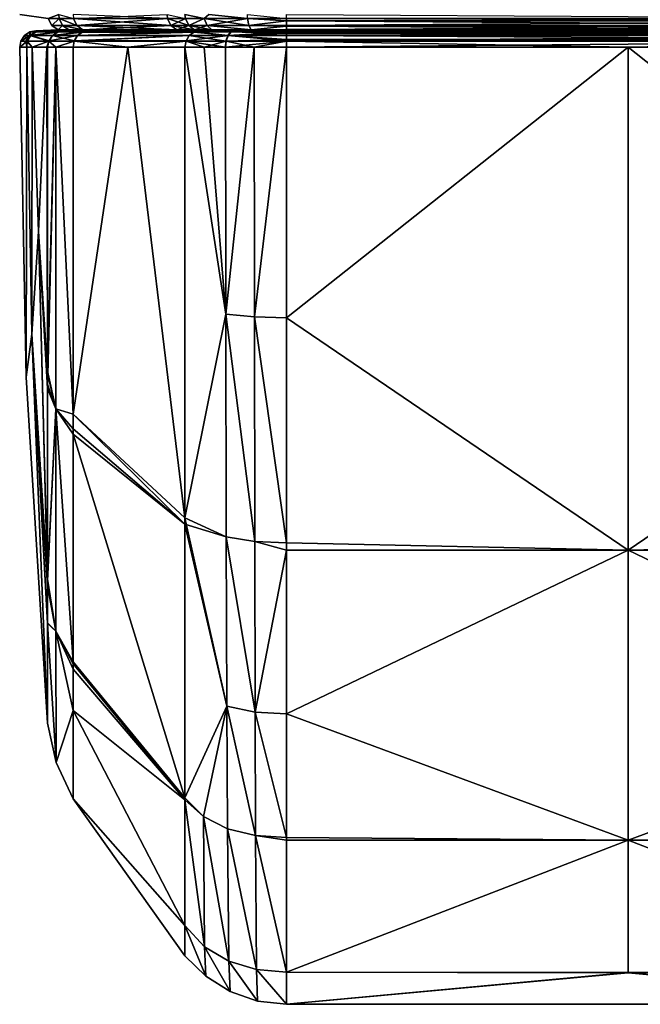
# Model space of a CAD drawing. Header units: centimetres. Extents: x 0.7 to 4.7, y -29.5 to 3.
# Tile 1 of 16: x 1.948 to 2.726, y -29.52 to -28.287. Entities that reach past the tile are written whole.
import ezdxf

# ---------------------------------------------------------------- set-up
doc = ezdxf.new("R2010")
doc.units = ezdxf.units.CM
doc.layers.get('0').update_dxf_attribs({"true_color": 0x5890e1})

msp = doc.modelspace()

# ---------------------------------------------------------------- meshes
at = {"color": 81, "true_color": 0x99e499}
mesh = msp.add_polyface(dxfattribs=at)
corners = [(1.9842, -28.2852, 29.8451), (1.9842, -28.2852, 32.2323), (1.9485, -28.2804, 31.0387), (1.9887, -28.2939, 32.232), (2.2825, -28.2804, 29.2607), (3.1385, -28.2852, 29.2613), (2.2825, -28.2852, 29.2613), (2.2825, -28.2882, 29.2623), (3.1385, -28.2882, 29.2623), (2.2338, -28.2852, 29.2703), (2.2354, -28.2939, 29.2744), (2.2336, -28.2804, 29.2697), (2.1797, -28.2852, 29.3076), (2.1602, -28.2939, 29.347), (2.1561, -28.2852, 29.3453), (2.1854, -28.2804, 29.3007), (2.1832, -28.2939, 29.3105), (2.1331, -28.2804, 29.3986), (2.1336, -28.2852, 29.3988), (2.1379, -28.2939, 29.4006), (2.0201, -28.2939, 29.6979), (2.0159, -28.2852, 29.6963), (2.2825, -28.2882, 32.8152), (3.1385, -28.2852, 32.8161), (2.2825, -28.2852, 32.8161), (2.2825, -28.2939, 32.8116), (3.1385, -28.2882, 32.8152), (1.9974, -28.2804, 29.7538), (1.998, -28.2852, 29.7539), (2.0023, -28.2939, 29.755), (1.9887, -28.2939, 29.8454), (2.2354, -28.2939, 32.803), (2.2338, -28.2852, 32.8072), (2.1797, -28.2852, 32.7699), (2.1555, -28.2804, 32.7324), (2.1561, -28.2852, 32.7322), (2.1602, -28.2939, 32.7305), (2.1832, -28.2939, 32.7669), (2.1854, -28.2804, 32.7768), (2.1379, -28.2939, 32.6768), (2.1336, -28.2852, 32.6787), (2.0159, -28.2852, 32.3812), (2.0201, -28.2939, 32.3795), (2.0153, -28.2804, 32.3814), (1.9974, -28.2804, 32.3237), (1.998, -28.2852, 32.3236), (2.0023, -28.2939, 32.3224), (3.1385, -28.2939, 29.2658), (2.1555, -28.2804, 29.3451)]
mesh.append_faces([[corners[k] for k in face] for face in [(0, 1, 2), (6, 7, 9), (9, 7, 10), (15, 9, 12), (22, 31, 25), (22, 32, 31), (22, 24, 32), (32, 38, 33)]], dxfattribs={"color": 81})
mesh.append_faces([[corners[k] for k in face] for face in [(0, 3, 1), (4, 5, 6), (7, 5, 8), (11, 6, 9), (12, 13, 14), (9, 16, 12), (17, 14, 18), (18, 13, 19), (18, 20, 21), (22, 23, 24), (25, 26, 22), (27, 21, 28), (28, 20, 29), (28, 30, 0), (33, 34, 35), (33, 36, 37), (33, 31, 32), (39, 35, 40), (39, 41, 42), (40, 43, 41), (44, 1, 45), (45, 3, 46), (45, 42, 41)]], dxfattribs={"vtx0": -1, "color": 81})
mesh.append_faces([[corners[k] for k in face] for face in [(0, 30, 3), (7, 6, 5), (7, 8, 47), (12, 16, 13), (12, 14, 48), (9, 10, 16), (17, 18, 21), (18, 14, 13), (18, 19, 20), (27, 28, 0), (28, 21, 20), (28, 29, 30), (33, 35, 36), (33, 37, 31), (39, 36, 35), (39, 40, 41), (45, 1, 3), (45, 46, 42)]], dxfattribs={"vtx2": -1, "color": 81})
mesh = msp.add_polyface(dxfattribs=at)
corners = [(2.2825, -28.2994, 29.2738), (3.1385, -28.2992, 29.2732), (3.1385, -28.2994, 29.2738), (2.2825, -28.2947, 29.2667), (2.2825, -28.2992, 29.2732), (2.2825, -28.2939, 29.2658), (3.1385, -28.2947, 29.2667), (2.2825, -28.2882, 29.2623), (3.1385, -28.2939, 29.2658), (2.2354, -28.2939, 29.2744), (2.2383, -28.2994, 29.282), (2.2825, -28.3007, 29.281), (2.2408, -28.3007, 29.2887), (2.1892, -28.2994, 29.3158), (2.1743, -28.3007, 29.3529), (2.1675, -28.2994, 29.3501), (2.1602, -28.2939, 29.347), (2.1832, -28.2939, 29.3105), (2.1946, -28.3007, 29.3206), (2.2825, -28.3007, 32.7964), (3.1385, -28.2994, 32.8036), (2.2825, -28.2994, 32.8036), (2.2825, -28.2947, 32.8107), (3.1385, -28.2939, 32.8116), (2.2825, -28.2939, 32.8116), (2.2825, -28.2991, 32.8042), (3.1385, -28.2947, 32.8107), (2.2408, -28.3007, 32.7888), (2.2383, -28.2994, 32.7955), (2.2354, -28.2939, 32.803), (2.1946, -28.3007, 32.7569), (2.1675, -28.2994, 32.7273), (2.1743, -28.3007, 32.7246), (2.1832, -28.2939, 32.7669), (2.1892, -28.2994, 32.7617), (2.1519, -28.3007, 32.671), (3.1385, -28.3007, 29.281), (3.1527, -28.3007, 29.2819), (3.1832, -28.3007, 29.2899), (3.2053, -28.3007, 29.3019), (3.2053, -28.3007, 32.7756), (3.1832, -28.3007, 32.7876), (3.1527, -28.3007, 32.7956), (3.1385, -28.3007, 32.7964)]
mesh.append_faces([[corners[k] for k in face] for face in [(7, 5, 9), (9, 5, 3), (10, 3, 4), (0, 10, 4), (3, 10, 9), (21, 25, 28), (28, 25, 22), (29, 22, 24), (22, 29, 28)]], dxfattribs={"color": 81})
mesh.append_faces([[corners[k] for k in face] for face in [(0, 1, 2), (3, 1, 4), (5, 6, 3), (7, 8, 5), (10, 11, 12), (13, 14, 15), (13, 16, 17), (17, 10, 13), (10, 18, 13), (19, 20, 21), (22, 23, 24), (25, 26, 22), (27, 21, 28), (30, 31, 32), (33, 31, 34), (27, 34, 30), (33, 28, 29)]], dxfattribs={"vtx0": -1, "color": 81})
mesh.append_faces([[corners[k] for k in face] for face in [(35, 18, 12), (35, 12, 11), (35, 11, 36), (35, 36, 37), (35, 37, 38), (35, 38, 39), (35, 40, 41), (35, 41, 42), (35, 42, 43), (35, 43, 19), (35, 19, 27), (35, 27, 30)]], dxfattribs={"vtx0": -1, "vtx2": -1, "color": 81})
mesh.append_faces([[corners[k] for k in face] for face in [(0, 4, 1), (11, 0, 2), (10, 0, 11), (13, 18, 14), (17, 9, 10), (10, 12, 18), (25, 21, 20), (27, 19, 21), (30, 34, 31), (27, 28, 34), (33, 34, 28)]], dxfattribs={"vtx2": -1, "color": 81})
mesh = msp.add_polyface(dxfattribs=at)
corners = [(3.1385, -28.2882, 29.2623), (3.1545, -28.2939, 29.2668), (3.1385, -28.2939, 29.2658), (3.1385, -28.2947, 29.2667), (3.1536, -28.2994, 29.2747), (3.1385, -28.2992, 29.2732), (3.2212, -28.3007, 29.3151), (3.2053, -28.3007, 29.3019), (3.2094, -28.2994, 29.2959), (3.1832, -28.3007, 29.2899), (3.1527, -28.3007, 29.2819), (3.1385, -28.2994, 29.2738), (3.1385, -28.3007, 29.281), (3.2139, -28.2939, 29.2893), (2.2825, -28.3007, 29.281), (3.2053, -28.3007, 32.7756), (3.2094, -28.2994, 32.7816), (3.1832, -28.3007, 32.7876), (3.2212, -28.3007, 32.7624), (3.1385, -28.2947, 32.8107), (3.1545, -28.2939, 32.8106), (3.1385, -28.2939, 32.8116), (3.1536, -28.2994, 32.8027), (3.1385, -28.2991, 32.8042), (3.1385, -28.2994, 32.8036), (3.1527, -28.3007, 32.7956), (3.1385, -28.3007, 32.7964), (3.2489, -28.2994, 32.7369), (3.2139, -28.2939, 32.7882), (2.2825, -28.2991, 32.8042), (2.1519, -28.3007, 32.671), (3.2425, -28.3007, 29.3439), (3.2467, -28.3007, 29.3529), (3.2691, -28.3007, 29.4064), (3.3866, -28.3007, 29.7033), (3.4073, -28.3007, 29.7736), (3.4171, -28.3007, 29.8464), (3.4522, -28.3007, 31.0387), (3.4171, -28.3007, 32.2311), (3.4073, -28.3007, 32.3039), (3.3866, -28.3007, 32.3742), (3.2691, -28.3007, 32.671), (3.2467, -28.3007, 32.7246), (3.2425, -28.3007, 32.7335), (2.2825, -28.2947, 29.2667), (2.2825, -28.2939, 29.2658), (2.2825, -28.3007, 32.7964), (2.2825, -28.2947, 32.8107)]
mesh.append_faces([[corners[k] for k in face] for face in [(0, 1, 2), (3, 4, 5), (3, 1, 4), (3, 2, 1), (6, 7, 8), (8, 7, 9), (4, 9, 10), (11, 5, 4), (4, 8, 9), (15, 16, 17), (15, 18, 16), (19, 20, 21), (19, 22, 20), (19, 23, 22), (22, 23, 24), (22, 25, 17), (16, 22, 17)]], dxfattribs={"color": 81})
mesh.append_faces([[corners[k] for k in face] for face in [(4, 12, 11), (13, 4, 1), (14, 11, 12), (25, 24, 26), (16, 20, 22), (27, 28, 16), (29, 24, 23)]], dxfattribs={"vtx0": -1, "color": 81})
mesh.append_faces([[corners[k] for k in face] for face in [(30, 7, 6), (30, 6, 31), (30, 31, 32), (30, 32, 33), (30, 33, 34), (30, 34, 35), (30, 35, 36), (30, 36, 37), (30, 37, 38), (30, 38, 39), (30, 39, 40), (30, 40, 41), (30, 41, 42), (30, 42, 43), (30, 43, 18), (30, 18, 15)]], dxfattribs={"vtx0": -1, "vtx2": -1, "color": 81})
mesh.append_faces([[corners[k] for k in face] for face in [(4, 10, 12), (13, 8, 4), (44, 3, 5), (45, 2, 3), (25, 22, 24), (16, 28, 20), (46, 26, 24), (47, 19, 21), (29, 23, 19)]], dxfattribs={"vtx2": -1, "color": 81})
mesh = msp.add_polyface(dxfattribs=at)
corners = [(3.4272, -28.2804, 29.7694), (3.4368, -28.2852, 29.8451), (3.4051, -28.2852, 29.6963), (3.4323, -28.2939, 29.8454), (3.4009, -28.2939, 29.6979), (3.2879, -28.2804, 29.3986), (3.2874, -28.2852, 29.3988), (3.2831, -28.2939, 29.4006), (3.2608, -28.2939, 29.347), (3.2649, -28.2852, 29.3453), (3.4674, -28.2939, 31.0387), (3.4719, -28.2852, 31.0387), (3.4368, -28.2852, 32.2323), (3.4323, -28.2939, 32.232), (3.4374, -28.2804, 32.2323), (3.2356, -28.2804, 29.3007), (3.2599, -28.2852, 29.3347), (3.2165, -28.2852, 29.2856), (3.2606, -28.2804, 29.3345), (3.1385, -28.2882, 29.2623), (3.1551, -28.2852, 29.2624), (3.1545, -28.2939, 29.2668), (3.1385, -28.2852, 29.2613), (3.256, -28.2939, 29.3368), (3.1911, -28.2804, 29.2711), (3.2139, -28.2939, 29.2893), (3.4051, -28.2852, 32.3812), (3.4272, -28.2804, 32.308), (3.2831, -28.2939, 32.6768), (3.2874, -28.2852, 32.6787), (3.2649, -28.2852, 32.7322), (3.2608, -28.2939, 32.7305), (3.2655, -28.2804, 32.7324), (3.1385, -28.2882, 32.8152), (3.1551, -28.2852, 32.8151), (3.1385, -28.2852, 32.8161), (3.1545, -28.2939, 32.8106), (3.1385, -28.2939, 32.8116), (3.256, -28.2939, 32.7406), (3.2599, -28.2852, 32.7428), (3.2356, -28.2804, 32.7768), (3.2165, -28.2852, 32.7918), (3.1385, -28.2804, 32.8167), (3.2139, -28.2939, 32.7882), (3.1911, -28.2804, 32.8064), (3.4374, -28.2804, 29.8451), (3.1552, -28.2804, 29.2617), (3.4009, -28.2939, 32.3795), (2.2825, -28.2882, 32.8152), (2.2825, -28.2939, 32.8116)]
mesh.append_faces([[corners[k] for k in face] for face in [(0, 1, 2), (15, 16, 17), (19, 20, 21), (19, 22, 20), (20, 24, 17), (26, 12, 27), (33, 34, 35), (33, 36, 34), (33, 37, 36), (40, 41, 39), (34, 41, 44)]], dxfattribs={"color": 81})
mesh.append_faces([[corners[k] for k in face] for face in [(2, 3, 4), (5, 2, 6), (6, 4, 7), (6, 8, 9), (10, 1, 11), (10, 12, 13), (11, 14, 12), (18, 9, 16), (16, 8, 23), (25, 20, 17), (16, 25, 17), (26, 13, 12), (28, 26, 29), (28, 30, 31), (29, 32, 30), (38, 30, 39), (34, 42, 35), (38, 41, 43), (43, 34, 36)]], dxfattribs={"vtx0": -1, "color": 81})
mesh.append_faces([[corners[k] for k in face] for face in [(2, 1, 3), (5, 6, 9), (6, 2, 4), (6, 7, 8), (10, 3, 1), (10, 11, 12), (11, 1, 45), (16, 9, 8), (46, 20, 22), (25, 21, 20), (16, 23, 25), (26, 47, 13), (28, 47, 26), (28, 29, 30), (38, 31, 30), (38, 39, 41), (43, 41, 34), (48, 33, 35), (49, 37, 33)]], dxfattribs={"vtx2": -1, "color": 81})
mesh = msp.add_polyface(dxfattribs=at)
corners = [(2.0343, -28.3007, 29.7034), (2.1026, -28.3007, 29.5275), (2.0273, -28.3021, 29.7007), (2.0168, -28.3133, 29.6967), (2.0209, -28.3067, 29.6982), (2.1609, -28.3067, 29.3474), (2.027, -28.3022, 29.7006), (2.167, -28.3022, 29.35), (2.0137, -28.3007, 29.7737), (1.9965, -28.3021, 29.8459), (2.0039, -28.3007, 29.8465), (1.9895, -28.3067, 29.8455), (2.003, -28.3007, 29.8616), (1.9844, -28.3007, 30.2433), (1.9682, -28.3021, 30.5106), (1.9776, -28.3007, 30.442), (1.9688, -28.3007, 31.0383), (1.9613, -28.3067, 30.5105), (1.9613, -28.3021, 31.0384), (1.9545, -28.3067, 31.0384), (1.9852, -28.3133, 32.2321), (1.9895, -28.3067, 32.2319), (1.9623, -28.3067, 31.6023), (1.9961, -28.3022, 32.2315), (1.9691, -28.3021, 31.6021), (1.9965, -28.3021, 32.2314), (1.9844, -28.3007, 31.8339), (2.003, -28.3007, 32.2159), (1.9776, -28.3007, 31.6354), (1.9851, -28.3135, 29.8453), (2.0039, -28.3007, 32.231), (2.0343, -28.3007, 32.3741), (2.0273, -28.3021, 32.3767), (2.1026, -28.3007, 32.5499), (2.0137, -28.3007, 32.3038), (2.0208, -28.3067, 32.3791), (2.2165, -28.3007, 32.776)]
mesh.append_faces([[corners[k] for k in face] for face in [(0, 1, 2), (3, 4, 5), (4, 6, 7), (0, 2, 8), (8, 2, 9), (10, 8, 9), (2, 6, 9), (9, 6, 11), (11, 6, 4), (3, 11, 4), (10, 9, 12), (12, 9, 13), (13, 9, 14), (15, 14, 16), (15, 13, 14), (14, 9, 17), (18, 17, 19), (20, 21, 22), (22, 21, 23), (24, 23, 25), (26, 25, 27), (26, 24, 25), (26, 28, 24), (24, 28, 16), (18, 16, 14), (17, 18, 14), (9, 11, 17), (17, 11, 29), (25, 30, 27), (16, 18, 24), (24, 18, 22), (23, 24, 22), (19, 22, 18), (31, 32, 33), (30, 25, 34), (34, 25, 32), (31, 34, 32), (25, 23, 32), (32, 23, 21), (35, 21, 20), (35, 32, 21)]], dxfattribs={"color": 81})
mesh.append_faces([[corners[k] for k in face] for face in [(36, 12, 13), (36, 13, 15), (36, 15, 16), (36, 16, 28), (36, 28, 26), (36, 26, 27)]], dxfattribs={"vtx0": -1, "vtx2": -1, "color": 81})
mesh = msp.add_polyface(dxfattribs=at)
corners = [(2.0039, -28.3007, 29.8464), (1.9688, -28.3007, 31.0387), (1.9967, -28.2994, 29.8459), (2.0039, -28.3007, 32.2311), (1.9967, -28.2994, 32.2315), (1.9887, -28.2939, 32.232), (1.9887, -28.2939, 29.8454), (2.1519, -28.3007, 32.671), (2.1946, -28.3007, 32.7569), (2.1743, -28.3007, 32.7246), (2.1379, -28.2939, 29.4006), (2.1675, -28.2994, 29.3501), (2.1452, -28.2994, 29.4037), (2.0276, -28.2994, 29.7008), (2.0201, -28.2939, 29.6979), (2.1743, -28.3007, 29.3529), (2.1519, -28.3007, 29.4064), (2.0343, -28.3007, 29.7033), (2.0023, -28.2939, 29.755), (2.0102, -28.2994, 29.7569), (2.0172, -28.3007, 29.7587), (2.1675, -28.2994, 32.7273), (2.1452, -28.2994, 32.6738), (2.0276, -28.2994, 32.3767), (2.0343, -28.3007, 32.3742), (2.1602, -28.2939, 32.7305), (2.1379, -28.2939, 32.6768), (2.0201, -28.2939, 32.3795), (2.0023, -28.2939, 32.3224), (2.0102, -28.2994, 32.3205), (2.0172, -28.3007, 32.3188), (2.1946, -28.3007, 29.3206), (2.1892, -28.2994, 29.3158), (2.1602, -28.2939, 29.347), (2.1832, -28.2939, 32.7669)]
mesh.append_faces([[corners[k] for k in face] for face in [(0, 1, 2), (2, 1, 3), (4, 2, 3)]], dxfattribs={"color": 81})
mesh.append_faces([[corners[k] for k in face] for face in [(2, 5, 6), (7, 8, 9), (10, 11, 12), (10, 13, 14), (12, 15, 16), (12, 17, 13), (18, 13, 19), (18, 2, 6), (19, 17, 20), (19, 0, 2), (7, 21, 22), (7, 23, 24), (22, 25, 26), (22, 27, 23), (28, 4, 29), (28, 23, 27), (29, 3, 30), (29, 24, 23)]], dxfattribs={"vtx0": -1, "color": 81})
mesh.append_faces([[corners[k] for k in face] for face in [(7, 30, 3), (7, 3, 1), (7, 1, 0), (7, 0, 20), (7, 20, 17), (7, 17, 16), (7, 16, 15), (7, 15, 31)]], dxfattribs={"vtx0": -1, "vtx2": -1, "color": 81})
mesh.append_faces([[corners[k] for k in face] for face in [(2, 4, 5), (7, 24, 30), (32, 11, 33), (10, 33, 11), (10, 12, 13), (12, 11, 15), (12, 16, 17), (18, 14, 13), (18, 19, 2), (19, 13, 17), (19, 20, 0), (34, 25, 21), (7, 9, 21), (7, 22, 23), (22, 21, 25), (22, 26, 27), (28, 5, 4), (28, 29, 23), (29, 4, 3), (29, 30, 24)]], dxfattribs={"vtx2": -1, "color": 81})
mesh = msp.add_polyface(dxfattribs=at)
corners = [(2.1794, -28.3212, 32.7702), (2.2067, -28.6554, 32.765), (2.2061, -28.3212, 32.7934), (2.1555, -28.3211, 32.7323), (2.2067, -28.6554, 29.3124), (2.1555, -28.3211, 29.3452), (2.2063, -28.3212, 29.2839), (2.2165, -28.3007, 32.776), (2.1743, -28.3007, 32.7245), (2.1947, -28.3007, 32.7567), (2.1568, -28.3136, 29.3457), (2.2071, -28.3137, 29.285), (2.1569, -28.3133, 29.3457), (2.2096, -28.3067, 29.2888), (2.1609, -28.3067, 29.3474), (2.167, -28.3022, 29.35), (2.2135, -28.3021, 29.2945), (2.1673, -28.3021, 29.3501), (2.1741, -28.3007, 29.3531), (2.2176, -28.3007, 29.3008), (2.1026, -28.3007, 29.5275), (2.0273, -28.3021, 29.7007), (2.027, -28.3022, 29.7006), (2.0209, -28.3067, 29.6982), (2.0168, -28.3133, 29.6967), (2.0167, -28.3136, 29.6967), (2.0838, -28.3211, 29.52), (2.1609, -28.3067, 32.7301), (2.2092, -28.3067, 32.7885), (2.1673, -28.3021, 32.7274), (2.2068, -28.3137, 32.7922), (2.1568, -28.3136, 32.7318), (2.2131, -28.3021, 32.7827), (2.0838, -28.3211, 32.5574), (2.0167, -28.3136, 32.3808), (2.0208, -28.3067, 32.3791), (2.0273, -28.3021, 32.3767), (2.1026, -28.3007, 32.5499), (2.0343, -28.3007, 29.7034), (2.0137, -28.3007, 29.7737), (2.0039, -28.3007, 29.8465), (2.003, -28.3007, 29.8616), (2.003, -28.3007, 32.2159), (2.0039, -28.3007, 32.231), (2.0137, -28.3007, 32.3038), (2.0343, -28.3007, 32.3741)]
mesh.append_faces([[corners[k] for k in face] for face in [(0, 1, 2), (0, 3, 1), (4, 5, 6), (6, 10, 11), (6, 5, 10), (10, 12, 11), (11, 12, 13), (13, 12, 14), (15, 13, 14), (15, 16, 13), (15, 17, 16), (17, 18, 19), (18, 17, 20), (20, 17, 21), (21, 17, 22), (22, 17, 15), (23, 15, 14), (24, 14, 12), (25, 12, 10), (26, 10, 5), (26, 25, 10), (27, 28, 29), (27, 30, 28), (27, 31, 30), (30, 31, 0), (0, 31, 3), (29, 9, 8), (29, 32, 9), (29, 28, 32), (3, 31, 33), (33, 31, 34), (31, 27, 34), (35, 27, 29), (36, 29, 37), (29, 8, 37), (36, 35, 29)]], dxfattribs={"color": 81})
mesh.append_faces([[corners[k] for k in face] for face in [(7, 8, 9)]], dxfattribs={"vtx0": -1, "color": 81})
mesh.append_faces([[corners[k] for k in face] for face in [(7, 18, 20), (7, 20, 38), (7, 38, 39), (7, 39, 40), (7, 40, 41), (7, 42, 43), (7, 43, 44), (7, 44, 45), (7, 45, 37), (7, 37, 8)]], dxfattribs={"vtx0": -1, "vtx2": -1, "color": 81})
mesh = msp.add_polyface(dxfattribs=at)
corners = [(3.1385, -28.3021, 32.8038), (2.2825, -28.3007, 32.7963), (2.2825, -28.3021, 32.8038), (3.1385, -28.3067, 32.8107), (2.2825, -28.3022, 32.8041), (2.2825, -28.3067, 32.8107), (2.2825, -28.3133, 32.8151), (2.7105, -28.3211, 32.8166), (2.2825, -28.3136, 32.8153), (2.2825, -28.321, 32.8166), (2.2825, -28.3211, 32.8166), (3.1385, -28.3136, 32.8153), (2.2825, -28.6599, 32.7897), (2.2423, -28.3212, 32.8105), (2.2424, -28.6587, 32.783), (2.2063, -28.3212, 32.7936), (2.2067, -28.6554, 32.765), (2.2061, -28.3212, 32.7934), (2.2825, -28.3211, 29.2608), (2.7105, -28.3211, 29.2608), (2.2825, -28.6599, 29.2878), (2.2422, -28.3212, 29.2668), (2.2067, -28.6554, 29.3124), (2.2063, -28.3212, 29.2839), (2.2424, -28.6587, 29.2945), (3.1385, -28.3007, 29.2812), (2.2825, -28.3008, 29.2787), (2.2825, -28.3007, 29.2812), (2.2482, -28.3007, 29.2862), (2.2825, -28.3021, 29.2736), (2.2135, -28.3021, 29.2945), (2.2825, -28.3042, 29.2696), (2.2096, -28.3067, 29.2888), (2.2825, -28.3067, 29.2667), (2.2825, -28.3115, 29.2632), (2.2071, -28.3137, 29.285), (2.2825, -28.3136, 29.2622), (2.1673, -28.3021, 29.3501), (2.2176, -28.3007, 29.3008), (2.2068, -28.3137, 32.7922), (2.1794, -28.3212, 32.7702), (2.2092, -28.3067, 32.7885), (2.2131, -28.3021, 32.7827), (2.2165, -28.3007, 32.776), (2.1947, -28.3007, 32.7567), (3.1385, -28.3007, 32.7963), (2.1741, -28.3007, 29.3531)]
mesh.append_faces([[corners[k] for k in face] for face in [(7, 8, 9), (10, 7, 9), (10, 12, 7), (10, 13, 14), (13, 15, 16), (16, 15, 17), (18, 19, 20), (21, 22, 23), (21, 18, 24), (27, 26, 28), (28, 26, 29), (30, 29, 31), (32, 31, 33), (34, 32, 33), (34, 35, 32), (34, 36, 35), (35, 36, 21), (23, 35, 21), (36, 18, 21), (30, 37, 38), (28, 30, 38), (28, 29, 30), (32, 30, 31), (10, 9, 13), (13, 9, 8), (15, 8, 39), (17, 39, 40), (17, 15, 39), (8, 6, 39), (39, 6, 41), (6, 5, 41), (41, 5, 4), (42, 4, 2), (1, 42, 2), (1, 43, 42), (42, 43, 44), (42, 41, 4), (15, 13, 8)]], dxfattribs={"color": 81})
mesh.append_faces([[corners[k] for k in face] for face in [(0, 1, 2), (3, 4, 5), (6, 3, 5), (11, 6, 8), (25, 26, 27)]], dxfattribs={"vtx0": -1, "color": 81})
mesh.append_faces([[corners[k] for k in face] for face in [(43, 25, 27), (43, 27, 28), (43, 28, 38), (43, 38, 46)]], dxfattribs={"vtx0": -1, "vtx2": -1, "color": 81})
mesh.append_faces([[corners[k] for k in face] for face in [(43, 1, 45)]], dxfattribs={"vtx2": -1, "color": 81})
mesh = msp.add_polyface(dxfattribs=at)
corners = [(3.1385, -28.3211, 32.8166), (3.1385, -28.321, 32.8166), (2.7105, -28.3211, 32.8166), (3.1385, -28.3136, 32.8153), (2.2825, -28.3136, 32.8153), (3.1385, -28.3021, 32.8038), (2.2825, -28.3022, 32.8041), (3.1385, -28.3022, 32.8041), (2.2825, -28.3211, 29.2608), (3.1385, -28.3211, 29.2608), (2.7105, -28.3211, 29.2608), (2.2825, -28.3115, 29.2632), (3.1385, -28.3136, 29.2622), (2.2825, -28.3136, 29.2622), (2.2825, -28.3067, 29.2667), (3.1385, -28.3115, 29.2632), (2.2825, -28.3042, 29.2696), (3.1385, -28.3067, 29.2667), (2.2825, -28.3021, 29.2736), (3.1385, -28.3042, 29.2696), (3.1385, -28.6599, 29.2878), (3.1385, -28.6599, 32.7897), (3.1385, -28.3007, 32.7963), (2.2825, -28.3007, 32.7963), (3.1385, -28.3067, 32.8107), (2.2825, -28.3133, 32.8151), (3.1385, -28.3133, 32.8151), (2.2825, -28.3021, 32.8038), (2.2165, -28.3007, 32.776), (3.2045, -28.3007, 32.776), (3.2346, -28.3007, 32.7462), (3.2467, -28.3007, 32.7245), (3.3184, -28.3007, 32.5499), (3.3866, -28.3007, 32.3741), (3.4073, -28.3007, 32.3038), (3.4171, -28.3007, 32.231), (3.418, -28.3007, 32.2159), (3.4366, -28.3007, 31.8339), (3.4434, -28.3007, 31.6354), (3.4522, -28.3007, 31.0383), (3.4434, -28.3007, 30.442), (3.4366, -28.3007, 30.2433), (3.418, -28.3007, 29.8616), (3.4171, -28.3007, 29.8465), (3.4073, -28.3007, 29.7737), (3.4028, -28.3007, 29.7547), (3.3866, -28.3007, 29.7034), (3.3184, -28.3007, 29.5275), (3.2468, -28.3007, 29.3531), (3.2034, -28.3007, 29.3008), (3.1728, -28.3007, 29.2862), (3.1385, -28.3007, 29.2812), (3.1385, -28.3008, 29.2787), (2.2825, -28.3008, 29.2787), (3.1385, -28.3021, 29.2736)]
mesh.append_faces([[corners[k] for k in face] for face in [(0, 1, 2), (2, 1, 3), (4, 2, 3), (9, 20, 10), (2, 21, 0)]], dxfattribs={"color": 81})
mesh.append_faces([[corners[k] for k in face] for face in [(5, 6, 7), (8, 9, 10), (11, 12, 13), (14, 15, 11), (16, 17, 14), (18, 19, 16), (53, 54, 18)]], dxfattribs={"vtx0": -1, "color": 81})
mesh.append_faces([[corners[k] for k in face] for face in [(28, 22, 29), (28, 29, 30), (28, 30, 31), (28, 31, 32), (28, 32, 33), (28, 33, 34), (28, 34, 35), (28, 35, 36), (28, 36, 37), (28, 37, 38), (28, 38, 39), (28, 40, 41), (28, 41, 42), (28, 42, 43), (28, 43, 44), (28, 44, 45), (28, 45, 46), (28, 46, 47), (28, 47, 48), (28, 48, 49), (28, 49, 50), (28, 50, 51), (8, 12, 9)]], dxfattribs={"vtx0": -1, "vtx2": -1, "color": 81})
mesh.append_faces([[corners[k] for k in face] for face in [(5, 22, 23), (24, 7, 6), (25, 26, 24), (3, 26, 25), (5, 27, 6), (8, 13, 12), (51, 52, 53), (11, 15, 12), (14, 17, 15), (16, 19, 17), (18, 54, 19), (53, 52, 54)]], dxfattribs={"vtx2": -1, "color": 81})
mesh = msp.add_polyface(dxfattribs=at)
corners = [(3.2147, -28.3212, 29.2839), (3.2655, -28.3211, 29.3452), (3.2143, -28.6554, 29.3124), (3.1385, -28.3211, 29.2608), (3.1788, -28.3212, 29.2668), (3.1786, -28.6587, 29.2945), (3.1787, -28.3212, 32.8105), (3.1385, -28.3211, 32.8166), (3.1786, -28.6587, 32.783), (3.2149, -28.3212, 32.7934), (3.2143, -28.6554, 32.765), (3.2513, -28.3212, 32.7579), (3.2147, -28.3212, 32.7936), (3.1385, -28.3136, 29.2622), (3.2139, -28.3137, 29.285), (3.2642, -28.3136, 29.3457), (3.1385, -28.3115, 29.2632), (3.2114, -28.3067, 29.2888), (3.2641, -28.3133, 29.3457), (3.1385, -28.3067, 29.2667), (3.1385, -28.3042, 29.2696), (3.2075, -28.3021, 29.2945), (3.1385, -28.3021, 29.2736), (3.1728, -28.3007, 29.2862), (3.1385, -28.3008, 29.2787), (3.1385, -28.3007, 29.2812), (3.2034, -28.3007, 29.3008), (3.2536, -28.3021, 29.3501), (3.2468, -28.3007, 29.3531), (3.254, -28.3022, 29.35), (3.26, -28.3067, 29.3474), (3.1385, -28.321, 32.8166), (3.1385, -28.3136, 32.8153), (3.2142, -28.3137, 32.7922), (3.1385, -28.3133, 32.8151), (3.2118, -28.3067, 32.7885), (3.1385, -28.3067, 32.8107), (3.1385, -28.3022, 32.8041), (3.26, -28.3067, 32.7301), (3.2536, -28.3021, 32.7274), (3.2079, -28.3021, 32.7827), (3.2045, -28.3007, 32.776), (3.1385, -28.3007, 32.7963), (3.1385, -28.3021, 32.8038), (3.2346, -28.3007, 32.7462), (2.2165, -28.3007, 32.776), (3.4522, -28.3007, 31.0383), (3.4434, -28.3007, 30.442)]
mesh.append_faces([[corners[k] for k in face] for face in [(0, 1, 2), (3, 4, 5), (4, 0, 2), (6, 7, 8), (9, 10, 11), (9, 12, 10), (10, 12, 6), (3, 13, 4), (4, 13, 14), (0, 14, 15), (13, 16, 14), (14, 16, 17), (18, 14, 17), (16, 19, 17), (17, 19, 20), (21, 20, 22), (23, 22, 24), (25, 23, 24), (22, 23, 21), (21, 23, 26), (27, 26, 28), (27, 21, 26), (27, 29, 21), (21, 29, 17), (20, 21, 17), (29, 30, 17), (0, 4, 14), (7, 6, 31), (31, 6, 32), (32, 6, 33), (34, 33, 35), (36, 35, 37), (36, 34, 35), (6, 12, 33), (33, 12, 9), (11, 33, 9), (33, 38, 35), (35, 38, 39), (40, 39, 41), (42, 40, 41), (42, 43, 40), (40, 43, 37), (35, 40, 37), (35, 39, 40), (39, 44, 41), (34, 32, 33)]], dxfattribs={"color": 81})
mesh.append_faces([[corners[k] for k in face] for face in [(45, 46, 47)]], dxfattribs={"vtx0": -1, "vtx2": -1, "color": 81})
mesh = msp.add_polyface(dxfattribs=at)
corners = [(1.9835, -28.7267, 32.1692), (1.9835, -28.321, 32.2322), (1.9826, -28.321, 32.2171), (1.9485, -28.321, 31.0387), (1.9566, -28.7346, 31.0387), (1.9573, -28.321, 31.636), (1.9573, -28.321, 30.4414), (1.9639, -28.6804, 31.7179), (1.9641, -28.321, 31.8347), (1.9721, -28.5521, 32.0003), (1.9641, -28.321, 30.2428), (1.9639, -28.6804, 30.3595), (1.9826, -28.321, 29.8604), (1.9721, -28.5521, 30.0772), (1.9835, -28.321, 29.8452), (1.9835, -28.7267, 29.9082), (2.0153, -28.3211, 32.3813), (2.0153, -28.7809, 32.3079), (2.0838, -28.3211, 32.5574), (1.9939, -28.321, 32.3079), (2.0153, -28.7809, 29.7695), (2.0153, -28.3211, 29.6962), (2.0838, -28.3211, 29.52), (1.9939, -28.321, 29.7695), (2.0167, -28.3136, 29.6967), (2.0168, -28.3133, 29.6967), (2.1569, -28.3133, 29.3457), (1.9851, -28.3135, 29.8453), (1.9895, -28.3067, 29.8455), (1.9623, -28.3067, 31.6023), (1.9545, -28.3067, 31.0384), (1.9577, -28.3136, 31.6024), (1.9852, -28.3133, 32.2321), (1.9851, -28.3135, 32.2321), (1.9568, -28.3136, 30.5104), (1.9499, -28.3136, 31.0384), (1.9613, -28.3067, 30.5105), (2.0167, -28.3136, 32.3808), (2.1609, -28.3067, 32.7301), (2.0208, -28.3067, 32.3791)]
mesh.append_faces([[corners[k] for k in face] for face in [(0, 1, 2), (3, 4, 5), (3, 6, 4), (5, 7, 8), (2, 8, 9), (6, 10, 11), (10, 12, 13), (12, 14, 15), (16, 17, 18), (17, 16, 19), (1, 0, 19), (20, 21, 22), (20, 23, 21), (15, 14, 23), (22, 21, 24), (24, 25, 26), (25, 27, 28), (25, 24, 27), (27, 24, 23), (14, 27, 23), (24, 21, 23), (29, 30, 31), (32, 31, 33), (32, 29, 31), (34, 27, 10), (6, 34, 10), (6, 3, 34), (34, 3, 35), (36, 35, 30), (36, 34, 35), (36, 27, 34), (14, 12, 27), (27, 12, 10), (35, 3, 31), (30, 35, 31), (3, 5, 31), (31, 5, 8), (33, 8, 2), (1, 33, 2), (33, 31, 8), (16, 18, 37), (37, 38, 39), (37, 32, 33), (19, 33, 1), (19, 37, 33), (19, 16, 37), (37, 39, 32)]], dxfattribs={"color": 81})
mesh = msp.add_polyface(dxfattribs=at)
corners = [(1.9835, -29.0431, 31.8863), (1.9639, -28.6804, 31.7179), (1.9835, -29.1678, 31.0387), (1.9835, -29.042, 31.8882), (1.9835, -28.9956, 31.9658), (1.9835, -28.9895, 31.9743), (1.9721, -28.5521, 32.0003), (1.9835, -28.7486, 32.1605), (1.9835, -28.7297, 32.168), (1.9835, -28.7267, 32.1692), (1.9826, -28.321, 32.2171), (1.9566, -28.7346, 31.0387), (1.9573, -28.321, 30.4414), (1.9639, -28.6804, 30.3595), (1.9835, -29.0431, 30.1912), (1.9573, -28.321, 31.636), (1.9641, -28.321, 31.8347), (1.9641, -28.321, 30.2428), (1.9721, -28.5521, 30.0772), (1.9835, -28.9875, 30.1004), (1.9835, -28.7433, 29.9147), (1.9835, -29.042, 30.1893), (1.9826, -28.321, 29.8604), (1.9835, -28.7267, 29.9082), (1.9835, -28.7297, 29.9094), (1.9936, -29.0525, 31.999), (2.0153, -29.0911, 32.0538), (1.9936, -28.7742, 32.2318), (2.0153, -28.8056, 32.2978), (2.0153, -28.7992, 32.3005), (2.0153, -28.7809, 32.3079), (1.9939, -28.321, 32.3079), (1.9936, -29.0525, 30.0785), (1.9936, -28.7742, 29.8456), (1.9939, -28.321, 29.7695), (2.0153, -28.7809, 29.7695), (2.0153, -28.7992, 29.777), (2.0153, -28.8056, 29.7797), (2.0153, -29.0911, 30.0236)]
mesh.append_faces([[corners[k] for k in face] for face in [(0, 1, 2), (0, 3, 1), (1, 3, 4), (5, 1, 4), (5, 6, 1), (5, 7, 6), (6, 7, 8), (9, 6, 8), (9, 10, 6), (11, 12, 13), (2, 13, 14), (2, 11, 13), (2, 1, 11), (11, 1, 15), (16, 1, 6), (13, 17, 18), (19, 18, 20), (19, 13, 18), (19, 21, 13), (13, 21, 14), (18, 22, 23), (24, 18, 23), (24, 20, 18), (0, 25, 3), (26, 27, 25), (26, 28, 27), (27, 28, 29), (30, 27, 29), (30, 31, 27), (31, 9, 8), (7, 31, 8), (7, 27, 31), (7, 5, 27), (27, 5, 25), (25, 5, 4), (3, 25, 4), (14, 21, 32), (32, 21, 19), (33, 19, 20), (24, 33, 20), (24, 23, 33), (33, 23, 34), (35, 33, 34), (35, 36, 33), (33, 36, 37), (38, 32, 33), (33, 32, 19)]], dxfattribs={"color": 81})
mesh = msp.add_polyface(dxfattribs=at)
corners = [(2.2825, -28.9512, 32.704), (2.7105, -28.9512, 32.704), (2.2825, -28.9421, 32.708), (2.2825, -29.156, 32.5713), (2.2825, -28.6599, 32.7897), (2.7105, -28.3211, 32.8166), (2.1555, -28.9184, 32.6253), (2.2072, -28.9345, 32.6828), (2.1555, -28.9107, 32.6289), (2.2079, -29.1466, 32.5467), (2.2428, -28.9401, 32.701), (2.2424, -28.6587, 32.783), (2.2825, -28.3211, 32.8166), (2.2423, -28.3212, 32.8105), (2.2067, -28.6554, 32.765), (2.2432, -29.1538, 32.5644), (2.1555, -28.3211, 32.7323), (2.0153, -28.8056, 32.2978), (2.1555, -29.2612, 32.315), (2.0153, -28.7992, 32.3005), (2.0153, -28.7809, 32.3079), (2.0838, -28.3211, 32.5574), (2.2825, -28.6599, 29.2878), (2.7105, -28.3211, 29.2608), (2.7105, -28.9512, 29.3735), (2.2825, -28.9421, 29.3694), (2.2825, -28.9512, 29.3735), (2.2825, -29.156, 29.5062), (2.2079, -29.1466, 29.5308), (2.1555, -28.9184, 29.4521), (2.1555, -28.9107, 29.4486), (2.2072, -28.9345, 29.3946), (2.2067, -28.6554, 29.3124), (2.2428, -28.9401, 29.3765), (2.2424, -28.6587, 29.2945), (2.2432, -29.1538, 29.5131), (2.1555, -28.3211, 29.3452), (2.2422, -28.3212, 29.2668), (2.2825, -28.3211, 29.2608), (2.1555, -29.2612, 29.7624), (2.0153, -28.8056, 29.7797), (2.0153, -28.7992, 29.777), (2.0153, -28.7809, 29.7695), (2.0838, -28.3211, 29.52), (2.0153, -29.0911, 30.0236), (1.9936, -28.7742, 29.8456)]
mesh.append_faces([[corners[k] for k in face] for face in [(0, 1, 2), (0, 3, 1), (2, 1, 4), (4, 1, 5), (6, 7, 8), (6, 9, 7), (10, 0, 2), (11, 2, 4), (12, 11, 4), (11, 13, 14), (10, 14, 7), (15, 10, 7), (15, 0, 10), (14, 16, 8), (7, 14, 8), (14, 10, 11), (11, 10, 2), (17, 18, 6), (19, 6, 20), (19, 17, 6), (6, 8, 20), (20, 8, 21), (8, 16, 21), (22, 23, 24), (25, 24, 26), (25, 22, 24), (26, 24, 27), (28, 29, 30), (31, 30, 32), (33, 32, 34), (25, 34, 22), (25, 33, 34), (25, 26, 33), (33, 26, 35), (30, 31, 28), (30, 36, 32), (37, 34, 32), (34, 38, 22), (32, 33, 31), (31, 33, 35), (39, 40, 29), (29, 40, 41), (42, 29, 41), (42, 30, 29), (42, 43, 30), (43, 36, 30), (44, 45, 40)]], dxfattribs={"color": 81})
mesh = msp.add_polyface(dxfattribs=at)
corners = [(3.3372, -28.3211, 29.52), (3.4056, -28.7992, 29.777), (3.2655, -28.9107, 29.4486), (3.2655, -28.3211, 29.3452), (3.2655, -28.9184, 29.4521), (3.4056, -28.8056, 29.7797), (3.2655, -29.2612, 29.7624), (3.4056, -29.0911, 30.0236), (3.1788, -28.3212, 29.2668), (3.2143, -28.6554, 29.3124), (3.1786, -28.6587, 29.2945), (3.1385, -28.3211, 29.2608), (3.1385, -28.6599, 29.2878), (3.2131, -29.1466, 29.5308), (3.2138, -28.9345, 29.3946), (3.1778, -29.1538, 29.5131), (3.1385, -28.9512, 29.3735), (3.1782, -28.9401, 29.3765), (3.1385, -28.9421, 29.3694), (2.7105, -28.3211, 29.2608), (2.7105, -28.9512, 29.3735), (3.1385, -29.156, 29.5062), (3.2655, -28.3211, 32.7323), (3.2655, -28.9107, 32.6289), (3.3372, -28.3211, 32.5574), (3.4056, -28.7992, 32.3005), (3.2655, -28.9184, 32.6253), (3.4056, -28.8056, 32.2978), (3.2655, -29.2612, 32.315), (3.2143, -28.6554, 32.765), (3.1786, -28.6587, 32.783), (3.1782, -28.9401, 32.701), (3.2138, -28.9345, 32.6828), (3.1778, -29.1538, 32.5644), (3.1385, -28.3211, 32.8166), (3.1385, -28.6599, 32.7897), (3.1385, -28.9421, 32.708), (3.1385, -28.9512, 32.704), (3.2131, -29.1466, 32.5467), (3.1787, -28.3212, 32.8105), (2.7105, -28.9512, 32.704), (3.1385, -29.156, 32.5713), (2.7105, -28.3211, 32.8166)]
mesh.append_faces([[corners[k] for k in face] for face in [(0, 1, 2), (3, 0, 2), (2, 1, 4), (4, 1, 5), (6, 5, 7), (6, 4, 5), (8, 9, 10), (11, 10, 12), (4, 13, 14), (2, 14, 9), (3, 2, 9), (15, 16, 17), (14, 17, 9), (14, 15, 17), (14, 13, 15), (16, 18, 17), (17, 18, 10), (9, 17, 10), (18, 12, 10), (14, 2, 4), (19, 12, 20), (20, 12, 18), (16, 20, 18), (16, 21, 20), (22, 23, 24), (24, 23, 25), (23, 26, 25), (25, 26, 27), (27, 26, 28), (29, 30, 31), (32, 31, 33), (34, 35, 30), (30, 35, 36), (31, 36, 37), (38, 26, 23), (32, 23, 29), (31, 32, 29), (23, 22, 29), (30, 29, 39), (33, 31, 37), (31, 30, 36), (23, 32, 38), (38, 32, 33), (40, 41, 37), (36, 40, 37), (36, 35, 40), (40, 35, 42)]], dxfattribs={"color": 81})
mesh = msp.add_polyface(dxfattribs=at)
corners = [(2.1786, -29.2848, 32.3352), (2.2086, -29.3001, 32.3561), (2.2079, -29.1466, 32.5467), (2.1555, -29.2612, 32.315), (2.1555, -28.9184, 32.6253), (2.1555, -29.2638, 32.3104), (2.1799, -29.4478, 31.7971), (2.1555, -29.4211, 31.7865), (2.1815, -29.4848, 31.0387), (2.212, -29.5039, 31.0387), (2.1555, -29.4591, 31.0387), (2.2103, -29.466, 31.8095), (2.0153, -29.2625, 31.0387), (2.0153, -29.1521, 31.9325), (2.0153, -29.1001, 32.0392), (2.0153, -29.0935, 32.0502), (2.0153, -29.0911, 32.0538), (2.0153, -28.8056, 32.2978), (1.994, -29.217, 31.0387), (1.9936, -29.0525, 31.999), (1.9835, -29.0431, 31.8863), (1.9835, -29.1678, 31.0387), (2.1555, -29.4211, 30.291), (2.1799, -29.4478, 30.2804), (2.1555, -29.2638, 29.7671), (2.1786, -29.2848, 29.7422), (2.1555, -29.2612, 29.7624), (2.2079, -29.1466, 29.5308), (2.1555, -28.9184, 29.4521), (2.2103, -29.466, 30.268), (2.0153, -29.1521, 30.145), (2.0153, -29.0935, 30.0273), (2.0153, -29.0911, 30.0236), (2.0153, -28.8056, 29.7797), (1.9835, -29.0431, 30.1912), (1.9936, -29.0525, 30.0785)]
mesh.append_faces([[corners[k] for k in face] for face in [(0, 1, 2), (3, 2, 4), (3, 0, 2), (3, 5, 0), (0, 5, 6), (5, 7, 6), (6, 7, 8), (9, 6, 8), (7, 10, 8), (6, 11, 0), (10, 7, 12), (12, 7, 13), (13, 7, 5), (14, 5, 15), (14, 13, 5), (15, 5, 16), (16, 5, 3), (17, 16, 3), (12, 13, 18), (18, 13, 19), (20, 18, 19), (20, 21, 18), (13, 14, 19), (19, 14, 15), (16, 19, 15), (10, 22, 8), (8, 22, 23), (22, 24, 23), (23, 24, 25), (24, 26, 25), (25, 26, 27), (26, 28, 27), (9, 8, 23), (23, 25, 29), (10, 12, 22), (22, 12, 30), (24, 30, 31), (32, 24, 31), (32, 26, 24), (32, 33, 26), (24, 22, 30), (21, 34, 18), (18, 34, 35), (30, 35, 31), (30, 18, 35), (30, 12, 18), (32, 31, 35)]], dxfattribs={"color": 81})
mesh = msp.add_polyface(dxfattribs=at)
corners = [(2.2825, -29.5199, 31.0387), (2.7105, -29.4802, 31.8198), (2.2825, -29.4796, 31.824), (2.7105, -29.3142, 32.3732), (2.2825, -29.3142, 32.3732), (2.2825, -29.3111, 32.3788), (2.2825, -29.156, 32.5713), (2.7105, -28.9512, 32.704), (2.2462, -29.5158, 31.0387), (2.2451, -29.4764, 31.8197), (2.2103, -29.466, 31.8095), (2.2086, -29.3001, 32.3561), (2.1799, -29.4478, 31.7971), (2.212, -29.5039, 31.0387), (2.2437, -29.3085, 32.3722), (2.2432, -29.1538, 32.5644), (2.2079, -29.1466, 32.5467), (2.2072, -28.9345, 32.6828), (2.2825, -28.9512, 32.704), (2.1786, -29.2848, 32.3352), (2.2825, -29.156, 29.5062), (2.7105, -28.9512, 29.3735), (2.7105, -29.3142, 29.7042), (2.2825, -29.3111, 29.6986), (2.2825, -29.3142, 29.7042), (2.2825, -29.4796, 30.2535), (2.7105, -29.4803, 30.2576), (2.1799, -29.4478, 30.2804), (2.2103, -29.466, 30.268), (2.2451, -29.4764, 30.2577), (2.1786, -29.2848, 29.7422), (2.2086, -29.3001, 29.7214), (2.2437, -29.3085, 29.7052), (2.2079, -29.1466, 29.5308), (2.2072, -28.9345, 29.3946), (2.2432, -29.1538, 29.5131), (2.2825, -28.9512, 29.3735)]
mesh.append_faces([[corners[k] for k in face] for face in [(0, 1, 2), (2, 1, 3), (4, 3, 5), (4, 2, 3), (5, 3, 6), (6, 3, 7), (8, 0, 9), (10, 9, 11), (10, 12, 13), (8, 10, 13), (8, 9, 10), (4, 14, 2), (4, 5, 14), (14, 5, 15), (16, 15, 17), (5, 6, 15), (15, 6, 18), (0, 2, 9), (9, 2, 14), (11, 14, 16), (11, 9, 14), (14, 15, 16), (19, 10, 11), (20, 21, 22), (23, 22, 24), (23, 20, 22), (24, 22, 25), (25, 22, 26), (0, 25, 26), (13, 27, 28), (8, 28, 29), (0, 29, 25), (0, 8, 29), (28, 30, 31), (29, 31, 32), (25, 32, 24), (25, 29, 32), (31, 33, 32), (31, 30, 33), (34, 35, 33), (36, 20, 35), (35, 20, 23), (32, 23, 24), (32, 35, 23), (32, 33, 35), (8, 13, 28), (28, 31, 29)]], dxfattribs={"color": 81})
mesh = msp.add_polyface(dxfattribs=at)
corners = [(3.2411, -29.4478, 30.2804), (3.2089, -29.5039, 31.0387), (3.2107, -29.466, 30.268), (3.2424, -29.2848, 29.7422), (3.2124, -29.3001, 29.7214), (3.2131, -29.1466, 29.5308), (3.1772, -29.3085, 29.7052), (3.1778, -29.1538, 29.5131), (3.1385, -29.3111, 29.6986), (3.1385, -29.156, 29.5062), (3.1385, -28.9512, 29.3735), (3.1748, -29.5158, 31.0387), (3.1759, -29.4764, 30.2577), (3.1385, -29.5199, 31.0387), (3.1385, -29.4796, 30.2535), (3.1385, -29.3142, 29.7042), (2.7105, -28.9512, 29.3735), (2.7105, -29.3142, 29.7042), (2.7105, -29.4803, 30.2576), (2.2825, -29.5199, 31.0387), (3.2131, -29.1466, 32.5467), (3.1778, -29.1538, 32.5644), (3.1772, -29.3085, 32.3722), (3.2124, -29.3001, 32.3561), (3.1759, -29.4764, 31.8197), (3.2107, -29.466, 31.8095), (3.2411, -29.4478, 31.7971), (3.2424, -29.2848, 32.3352), (3.1385, -28.9512, 32.704), (3.1385, -29.156, 32.5713), (3.1385, -29.3111, 32.3788), (3.1385, -29.3142, 32.3732), (3.1385, -29.4796, 31.824), (2.7105, -29.4802, 31.8198), (2.7105, -29.3142, 32.3732), (2.7105, -28.9512, 32.704)]
mesh.append_faces([[corners[k] for k in face] for face in [(0, 1, 2), (3, 2, 4), (5, 4, 6), (7, 6, 8), (9, 7, 8), (9, 10, 7), (7, 5, 6), (1, 11, 2), (2, 11, 12), (4, 12, 6), (4, 2, 12), (11, 13, 12), (12, 13, 14), (6, 14, 15), (8, 6, 15), (4, 5, 3), (6, 12, 14), (16, 9, 17), (17, 9, 8), (15, 17, 8), (15, 14, 17), (17, 14, 18), (18, 14, 13), (19, 18, 13), (20, 21, 22), (23, 22, 24), (25, 24, 11), (1, 25, 11), (1, 26, 25), (23, 20, 22), (23, 25, 27), (23, 24, 25), (21, 28, 29), (30, 21, 29), (30, 22, 21), (30, 31, 22), (22, 31, 32), (24, 32, 13), (11, 24, 13), (24, 22, 32), (13, 33, 19), (33, 13, 32), (34, 32, 31), (30, 34, 31), (30, 29, 34), (34, 29, 35), (34, 33, 32)]], dxfattribs={"color": 81})

doc.saveas('drawing.dxf')
